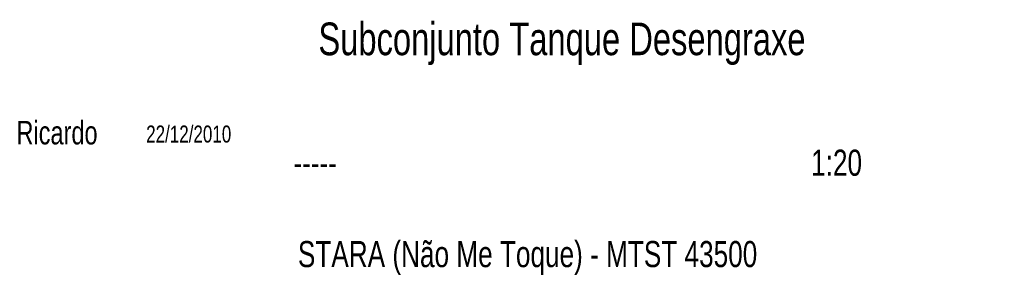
# Model space of a CAD drawing. Extents: x -800 to 11680, y 37 to 1082.
# Tile 1 of 17: x -799.69 to -793.08, y 189.64 to 191.35. Entities that reach past the tile are written whole.
import ezdxf

# ---------------------------------------------------------------- set-up
doc = ezdxf.new("R2010")
doc.units = 0
doc.layers.get('0').update_dxf_attribs({"linetype": 'CONTINUOUS'})
doc.styles.add('SLDTEXTSTYLE0', font='TXT', dxfattribs={"width": 0.75})

# ---------------------------------------------------------------- blocks, each defined once
blk = doc.blocks.new('BLOCO30_1')
at = {"color": 179, "linetype": 'CONTINUOUS', "insert": (9054, 307.1), "char_height": 70, "attachment_point": 1, "style": 'SLDTEXTSTYLE0'}
blk.add_mtext('STARA (Não Me Toque) - MTST 43500', dxfattribs=at)
blk = doc.blocks.new('BLOCO25_1')
at = {"color": 179, "linetype": 'CONTINUOUS', "insert": (9109, 892.6), "char_height": 87.5, "attachment_point": 1, "style": 'SLDTEXTSTYLE0'}
blk.add_mtext('Subconjunto Tanque Desengraxe', dxfattribs=at)
blk = doc.blocks.new('BLOCO26_1')
at = {"color": 179, "linetype": 'CONTINUOUS', "insert": (9041.8, 552), "char_height": 70, "attachment_point": 1, "style": 'SLDTEXTSTYLE0'}
blk.add_mtext('-----', dxfattribs=at)
blk = doc.blocks.new('BLOCO27_1')
at = {"color": 179, "linetype": 'CONTINUOUS', "insert": (10431.5, 552), "char_height": 70, "attachment_point": 1, "style": 'SLDTEXTSTYLE0'}
blk.add_mtext('1:20', dxfattribs=at)
blk = doc.blocks.new('BLOCO28_1')
at = {"color": 179, "linetype": 'CONTINUOUS', "insert": (8646.7, 616.6), "char_height": 45.5, "attachment_point": 1, "style": 'SLDTEXTSTYLE0'}
blk.add_mtext('22/12/2010', dxfattribs=at)
blk = doc.blocks.new('BLOCO29_1')
at = {"color": 179, "linetype": 'CONTINUOUS', "insert": (8298.6, 629), "char_height": 63, "attachment_point": 1, "style": 'SLDTEXTSTYLE0'}
blk.add_mtext('Ricardo', dxfattribs=at)

msp = doc.modelspace()

# ---------------------------------------------------------------- block references
at = {"xscale": 0.0025, "yscale": 0.0025, "zscale": 0.0025}
for name in ['BLOCO25_1', 'BLOCO29_1', 'BLOCO28_1', 'BLOCO27_1', 'BLOCO26_1', 'BLOCO30_1']:
    msp.add_blockref(name, (-820.459513, 189.104394), dxfattribs=at)

doc.saveas('drawing.dxf')
